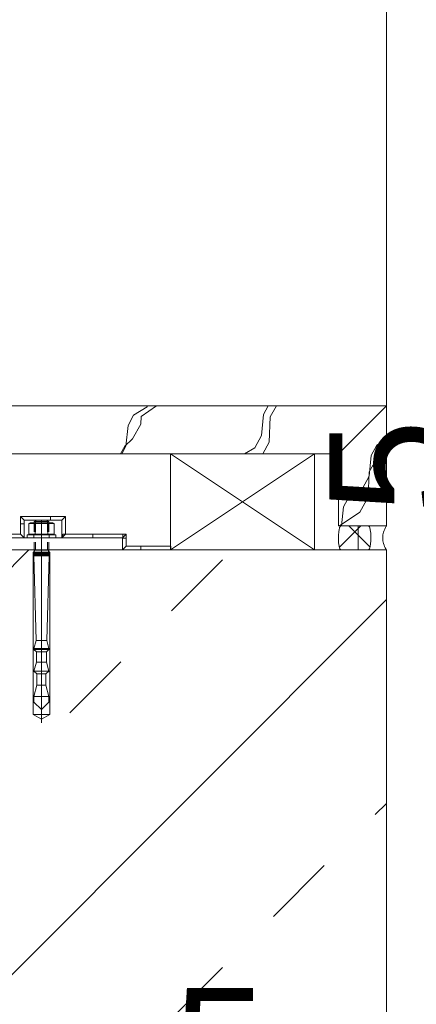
# Model space of a CAD drawing. Header units: metres. Extents: x 69 to 122.5, y -21.4 to -4.6.
# Tile 162 of 250: x 77.492 to 77.657, y -9.667 to -9.257. Entities that reach past the tile are written whole.
import ezdxf

# ---------------------------------------------------------------- set-up
doc = ezdxf.new("R2010")
doc.units = ezdxf.units.M
doc.header["$LTSCALE"] = 0.02
for name, color, linetype, lineweight in [('013_Beton und Stahlbetonarbeiten-allg.', 7, 'Continuous', 13), ('026_Fensterarbeiten-allg.', 7, 'Continuous', 5), ('030_Sonnenschutzarbeiten-außen', 7, 'Continuous', 5), ('032_Metallarbeiten-Bemassung 1_20', 7, 'Continuous', 9), ('032_Metallarbeiten-Fenster', 7, 'Continuous', 5), ('Keine', 7, 'Continuous', 9)]:
    doc.layers.add(name, color=color, linetype=linetype, lineweight=lineweight)
doc.styles.add('Arial', font='arial.ttf')

msp = doc.modelspace()

# ---------------------------------------------------------------- linework, layer by layer
at = {"layer": '013_Beton und Stahlbetonarbeiten-allg.', "color": 251, "linetype": 'Continuous', "lineweight": 5, "true_color": 0x555555}
for p, q in [((77.49599, -9.47814), (77.395, -9.57913)), ((77.645, -9.49884), (77.395, -9.74884))]:
    msp.add_line(p, q, dxfattribs=at)
at = {"layer": '013_Beton und Stahlbetonarbeiten-allg.', "color": 251, "linetype": 'Continuous', "lineweight": 9, "true_color": 0x555555}
for p, q in [((77.55547, -9.50352), (77.57668, -9.4823)), ((77.51305, -9.54594), (77.53426, -9.52473)), ((77.64032, -9.58837), (77.645, -9.58369)), ((77.5979, -9.63079), (77.61911, -9.60958)), ((77.55547, -9.67322), (77.57668, -9.65201))]:
    msp.add_line(p, q, dxfattribs=at)
at = {"layer": '013_Beton und Stahlbetonarbeiten-allg.', "color": 7, "linetype": 'Continuous', "lineweight": 18}
msp.add_lwpolyline([(77.645, -10.17814), (77.645, -9.47814), (77.395, -9.47814), (77.395, -10.17814)], close=True, dxfattribs=at)
at = {"layer": '026_Fensterarbeiten-allg.', "color": 7, "linetype": 'Continuous', "lineweight": 18}
for p, q in [((77.49825, -9.46632), (77.49875, -9.46597)), ((77.49825, -9.47054), (77.49825, -9.46632)), ((77.49825, -9.46632), (77.50425, -9.46632)), ((77.49875, -9.46597), (77.49905, -9.46597)), ((77.49879, -9.46632), (77.49879, -9.47054)), ((77.50125, -9.46564), (77.50125, -9.55014)), ((77.50345, -9.46597), (77.50375, -9.46597)), ((77.50371, -9.47054), (77.50371, -9.46632)), ((77.50375, -9.46597), (77.50425, -9.46632)), ((77.50425, -9.46632), (77.50425, -9.47054)), ((77.49598, -9.4672), (77.4965, -9.46689)), ((77.49598, -9.4672), (77.49598, -9.47159)), ((77.49598, -9.4672), (77.49861, -9.4672)), ((77.4965, -9.46689), (77.506, -9.46689)), ((77.49687, -9.46692), (77.49678, -9.46694)), ((77.49712, -9.4669), (77.49704, -9.4669)), ((77.49738, -9.46689), (77.49729, -9.46689)), ((77.49763, -9.46691), (77.49755, -9.4669)), ((77.49861, -9.4672), (77.49861, -9.47159)), ((77.49861, -9.4672), (77.50389, -9.4672)), ((77.50009, -9.46695), (77.49992, -9.46697)), ((77.50324, -9.46706), (77.50307, -9.46704)), ((77.50389, -9.4672), (77.50389, -9.47159)), ((77.50389, -9.4672), (77.50653, -9.4672)), ((77.50412, -9.46709), (77.50404, -9.46713)), ((77.50453, -9.46697), (77.50445, -9.46699)), ((77.50495, -9.4669), (77.50487, -9.46691)), ((77.50521, -9.46689), (77.50512, -9.46689)), ((77.506, -9.46689), (77.50653, -9.4672)), ((77.50653, -9.47159), (77.50653, -9.4672)), ((77.49525, -9.47189), (77.49525, -9.47314)), ((77.4965, -9.47189), (77.49525, -9.47189)), ((77.49525, -9.47314), (77.50725, -9.47314)), ((77.49598, -9.47159), (77.4965, -9.47189)), ((77.49598, -9.47159), (77.49605, -9.47163)), ((77.49861, -9.47159), (77.49598, -9.47159)), ((77.49621, -9.47169), (77.49629, -9.47172)), ((77.49645, -9.47177), (77.49653, -9.4718)), ((77.4965, -9.47189), (77.506, -9.47189)), ((77.49704, -9.47188), (77.49712, -9.47189)), ((77.49729, -9.47189), (77.49738, -9.47189)), ((77.49755, -9.47188), (77.49763, -9.47187)), ((77.4978, -9.47185), (77.49789, -9.47183)), ((77.498, -9.47189), (77.498, -9.47314)), ((77.49805, -9.4718), (77.49814, -9.47177)), ((77.4983, -9.47172), (77.49838, -9.47169)), ((77.49854, -9.47163), (77.49861, -9.47159)), ((77.50389, -9.47159), (77.49861, -9.47159)), ((77.49992, -9.47182), (77.50009, -9.47184)), ((77.50307, -9.47175), (77.50324, -9.47172)), ((77.50653, -9.47159), (77.50389, -9.47159)), ((77.50404, -9.47166), (77.50412, -9.47169)), ((77.5045, -9.47314), (77.5045, -9.47189)), ((77.50461, -9.47183), (77.5047, -9.47185)), ((77.50487, -9.47187), (77.50495, -9.47188)), ((77.50512, -9.47189), (77.50521, -9.47189)), ((77.50572, -9.47185), (77.5058, -9.47183)), ((77.50597, -9.4718), (77.50605, -9.47177)), ((77.506, -9.47189), (77.50653, -9.47159)), ((77.50725, -9.47189), (77.506, -9.47189)), ((77.50725, -9.47314), (77.50725, -9.47189)), ((77.49825, -9.47827), (77.498, -9.47914)), ((77.49825, -9.47827), (77.49825, -9.47493)), ((77.49826, -9.47829), (77.49825, -9.47827)), ((77.49825, -9.47827), (77.50425, -9.47827)), ((77.49879, -9.47493), (77.49879, -9.47827)), ((77.50371, -9.47827), (77.50371, -9.47493)), ((77.50425, -9.47493), (77.50425, -9.47827)), ((77.5045, -9.47914), (77.50425, -9.47827)), ((77.50125, -9.47914), (77.49775, -9.47914)), ((77.49775, -9.47914), (77.49775, -9.54664)), ((77.498, -9.47914), (77.49802, -9.47912)), ((77.5045, -9.47914), (77.498, -9.47914)), ((77.498, -9.48064), (77.498, -9.47914)), ((77.498, -9.47914), (77.50125, -9.47914)), ((77.499, -9.51588), (77.498, -9.48064)), ((77.498, -9.48064), (77.5045, -9.48064)), ((77.49854, -9.48039), (77.49854, -9.47939)), ((77.49892, -9.48039), (77.49892, -9.47939)), ((77.49929, -9.48039), (77.49929, -9.47939)), ((77.49967, -9.48039), (77.49967, -9.47939)), ((77.50004, -9.48039), (77.50004, -9.47939)), ((77.50042, -9.48039), (77.50042, -9.47939)), ((77.50079, -9.48039), (77.50079, -9.47939)), ((77.50117, -9.48039), (77.50117, -9.47939)), ((77.50125, -9.47914), (77.5045, -9.47914)), ((77.50475, -9.47914), (77.50125, -9.47914)), ((77.50154, -9.48039), (77.50154, -9.47939)), ((77.50192, -9.48039), (77.50192, -9.47939)), ((77.50229, -9.48039), (77.50229, -9.47939)), ((77.50267, -9.48039), (77.50267, -9.47939)), ((77.50304, -9.48039), (77.50304, -9.47939)), ((77.50342, -9.48039), (77.50342, -9.47939)), ((77.5045, -9.48064), (77.5035, -9.51588)), ((77.50379, -9.48039), (77.50379, -9.47939)), ((77.50417, -9.48039), (77.50417, -9.47939)), ((77.5045, -9.47914), (77.5045, -9.48064)), ((77.50475, -9.54664), (77.50475, -9.47914)), ((77.49813, -9.51914), (77.499, -9.51588)), ((77.49813, -9.51964), (77.49813, -9.51914)), ((77.49813, -9.51914), (77.50438, -9.51914)), ((77.50438, -9.51964), (77.49813, -9.51964)), ((77.49913, -9.52054), (77.49813, -9.51964)), ((77.499, -9.51588), (77.5035, -9.51588)), ((77.50438, -9.51964), (77.50338, -9.52054)), ((77.5035, -9.51588), (77.50438, -9.51914)), ((77.50438, -9.51914), (77.50438, -9.51964)), ((77.49913, -9.52491), (77.49913, -9.52054)), ((77.49913, -9.52054), (77.50338, -9.52054)), ((77.50338, -9.52054), (77.50338, -9.52491)), ((77.49813, -9.52864), (77.49913, -9.52491)), ((77.49913, -9.52491), (77.50338, -9.52491)), ((77.50338, -9.52491), (77.50438, -9.52864)), ((77.50438, -9.52864), (77.49813, -9.52864)), ((77.49938, -9.52977), (77.49813, -9.52864)), ((77.49938, -9.53448), (77.49938, -9.52977)), ((77.49938, -9.52977), (77.50313, -9.52977)), ((77.50438, -9.52864), (77.50313, -9.52977)), ((77.50313, -9.52977), (77.50313, -9.53448)), ((77.49813, -9.53914), (77.49938, -9.53448)), ((77.49938, -9.53448), (77.50313, -9.53448)), ((77.50313, -9.53448), (77.50438, -9.53914)), ((77.50438, -9.53914), (77.49813, -9.53914)), ((77.49813, -9.54152), (77.49813, -9.53914)), ((77.50438, -9.53914), (77.50438, -9.54152)), ((77.50125, -9.54464), (77.49813, -9.54152)), ((77.50438, -9.54152), (77.50125, -9.54464)), ((77.49775, -9.54664), (77.50125, -9.54866)), ((77.50475, -9.54664), (77.49775, -9.54664)), ((77.50125, -9.54866), (77.50475, -9.54664))]:
    msp.add_line(p, q, dxfattribs=at)
for points in [[(77.49613, -9.46713), (77.49605, -9.46716), (77.49598, -9.4672)], [(77.49629, -9.46707), (77.49621, -9.46709), (77.49613, -9.46713)], [(77.49645, -9.46701), (77.49637, -9.46704), (77.49629, -9.46707)], [(77.49662, -9.46697), (77.49653, -9.46699), (77.49645, -9.46701)], [(77.49678, -9.46694), (77.4967, -9.46695), (77.49662, -9.46697)], [(77.49704, -9.4669), (77.49695, -9.46691), (77.49687, -9.46692)], [(77.49729, -9.46689), (77.49721, -9.46689), (77.49712, -9.4669)], [(77.49755, -9.4669), (77.49746, -9.4669), (77.49738, -9.46689)], [(77.4978, -9.46694), (77.49772, -9.46692), (77.49763, -9.46691)], [(77.49797, -9.46697), (77.49789, -9.46695), (77.4978, -9.46694)], [(77.49814, -9.46701), (77.49805, -9.46699), (77.49797, -9.46697)], [(77.4983, -9.46707), (77.49822, -9.46704), (77.49814, -9.46701)], [(77.49846, -9.46713), (77.49838, -9.46709), (77.4983, -9.46707)], [(77.49861, -9.4672), (77.49854, -9.46716), (77.49846, -9.46713)], [(77.49894, -9.46713), (77.49877, -9.46716), (77.49861, -9.4672)], [(77.49926, -9.46706), (77.4991, -9.46709), (77.49894, -9.46713)], [(77.49959, -9.46701), (77.49943, -9.46704), (77.49926, -9.46706)], [(77.49992, -9.46697), (77.49976, -9.46699), (77.49959, -9.46701)], [(77.50042, -9.46692), (77.50025, -9.46694), (77.50009, -9.46695)], [(77.50075, -9.4669), (77.50059, -9.46691), (77.50042, -9.46692)], [(77.50108, -9.46689), (77.50092, -9.4669), (77.50075, -9.4669)], [(77.50142, -9.46689), (77.50125, -9.46689), (77.50108, -9.46689)], [(77.50175, -9.4669), (77.50158, -9.4669), (77.50142, -9.46689)], [(77.50208, -9.46692), (77.50192, -9.46691), (77.50175, -9.4669)], [(77.50241, -9.46695), (77.50225, -9.46694), (77.50208, -9.46692)], [(77.50274, -9.46699), (77.50258, -9.46697), (77.50241, -9.46695)], [(77.50307, -9.46704), (77.50291, -9.46701), (77.50274, -9.46699)], [(77.50356, -9.46713), (77.5034, -9.46709), (77.50324, -9.46706)], [(77.50389, -9.4672), (77.50373, -9.46716), (77.50356, -9.46713)], [(77.50404, -9.46713), (77.50396, -9.46716), (77.50389, -9.4672)], [(77.50428, -9.46704), (77.5042, -9.46707), (77.50412, -9.46709)], [(77.50445, -9.46699), (77.50436, -9.46701), (77.50428, -9.46704)], [(77.5047, -9.46694), (77.50461, -9.46695), (77.50453, -9.46697)], [(77.50487, -9.46691), (77.50478, -9.46692), (77.5047, -9.46694)], [(77.50512, -9.46689), (77.50504, -9.4669), (77.50495, -9.4669)], [(77.50538, -9.4669), (77.50529, -9.46689), (77.50521, -9.46689)], [(77.50555, -9.46691), (77.50546, -9.4669), (77.50538, -9.4669)], [(77.50572, -9.46694), (77.50563, -9.46692), (77.50555, -9.46691)], [(77.50588, -9.46697), (77.5058, -9.46695), (77.50572, -9.46694)], [(77.50605, -9.46701), (77.50597, -9.46699), (77.50588, -9.46697)], [(77.50621, -9.46707), (77.50613, -9.46704), (77.50605, -9.46701)], [(77.50637, -9.46713), (77.50629, -9.46709), (77.50621, -9.46707)], [(77.50653, -9.4672), (77.50645, -9.46716), (77.50637, -9.46713)], [(77.49605, -9.47163), (77.49613, -9.47166), (77.49621, -9.47169)], [(77.49629, -9.47172), (77.49637, -9.47175), (77.49645, -9.47177)], [(77.49653, -9.4718), (77.49662, -9.47182), (77.4967, -9.47183)], [(77.4967, -9.47183), (77.49678, -9.47185), (77.49687, -9.47186)], [(77.49687, -9.47186), (77.49695, -9.47187), (77.49704, -9.47188)], [(77.49712, -9.47189), (77.49721, -9.47189), (77.49729, -9.47189)], [(77.49738, -9.47189), (77.49746, -9.47189), (77.49755, -9.47188)], [(77.49763, -9.47187), (77.49772, -9.47186), (77.4978, -9.47185)], [(77.49789, -9.47183), (77.49797, -9.47182), (77.49805, -9.4718)], [(77.49814, -9.47177), (77.49822, -9.47175), (77.4983, -9.47172)], [(77.49838, -9.47169), (77.49846, -9.47166), (77.49854, -9.47163)], [(77.49861, -9.47159), (77.49877, -9.47163), (77.49894, -9.47166)], [(77.49894, -9.47166), (77.4991, -9.47169), (77.49926, -9.47172)], [(77.49926, -9.47172), (77.49943, -9.47175), (77.49959, -9.47177)], [(77.49959, -9.47177), (77.49976, -9.4718), (77.49992, -9.47182)], [(77.50009, -9.47184), (77.50025, -9.47185), (77.50042, -9.47186)], [(77.50042, -9.47186), (77.50059, -9.47187), (77.50075, -9.47188)], [(77.50075, -9.47188), (77.50092, -9.47189), (77.50108, -9.47189)], [(77.50108, -9.47189), (77.50125, -9.47189), (77.50142, -9.47189)], [(77.50142, -9.47189), (77.50158, -9.47189), (77.50175, -9.47188)], [(77.50175, -9.47188), (77.50192, -9.47187), (77.50208, -9.47186)], [(77.50208, -9.47186), (77.50225, -9.47185), (77.50241, -9.47184)], [(77.50241, -9.47184), (77.50258, -9.47182), (77.50274, -9.4718)], [(77.50274, -9.4718), (77.50291, -9.47177), (77.50307, -9.47175)], [(77.50324, -9.47172), (77.5034, -9.47169), (77.50356, -9.47166)], [(77.50356, -9.47166), (77.50373, -9.47163), (77.50389, -9.47159)], [(77.50389, -9.47159), (77.50396, -9.47163), (77.50404, -9.47166)], [(77.50412, -9.47169), (77.5042, -9.47172), (77.50428, -9.47175)], [(77.50428, -9.47175), (77.50436, -9.47177), (77.50445, -9.4718)], [(77.50445, -9.4718), (77.50453, -9.47182), (77.50461, -9.47183)], [(77.5047, -9.47185), (77.50478, -9.47186), (77.50487, -9.47187)], [(77.50495, -9.47188), (77.50504, -9.47189), (77.50512, -9.47189)], [(77.50521, -9.47189), (77.50529, -9.47189), (77.50538, -9.47189)], [(77.50538, -9.47189), (77.50546, -9.47188), (77.50555, -9.47187)], [(77.50555, -9.47187), (77.50563, -9.47186), (77.50572, -9.47185)], [(77.5058, -9.47183), (77.50588, -9.47182), (77.50597, -9.4718)], [(77.50605, -9.47177), (77.50613, -9.47175), (77.50621, -9.47172)], [(77.50621, -9.47172), (77.50629, -9.47169), (77.50637, -9.47166)], [(77.50637, -9.47166), (77.50645, -9.47163), (77.50653, -9.47159)], [(77.49814, -9.47897), (77.49816, -9.47894), (77.49817, -9.47892)], [(77.49817, -9.47892), (77.49819, -9.47889), (77.4982, -9.47886)], [(77.4982, -9.47886), (77.49822, -9.47883), (77.49823, -9.47881)], [(77.49823, -9.47881), (77.49824, -9.47878), (77.49825, -9.47875)], [(77.49825, -9.47875), (77.49826, -9.47872), (77.49826, -9.47869)], [(77.49827, -9.47835), (77.49827, -9.47832), (77.49826, -9.47829)], [(77.49826, -9.47869), (77.49827, -9.47867), (77.49828, -9.47864)], [(77.49828, -9.47841), (77.49828, -9.47838), (77.49827, -9.47835)], [(77.49829, -9.47847), (77.49828, -9.47844), (77.49828, -9.47841)], [(77.49828, -9.47858), (77.49829, -9.47855), (77.49829, -9.47852)], [(77.49828, -9.47864), (77.49828, -9.47861), (77.49828, -9.47858)], [(77.49829, -9.47852), (77.49829, -9.47849), (77.49829, -9.47847)], [(77.50421, -9.47844), (77.5042, -9.47847), (77.5042, -9.47849)], [(77.5042, -9.47849), (77.5042, -9.47852), (77.5042, -9.47855)], [(77.5042, -9.47855), (77.5042, -9.47858), (77.50421, -9.47861)], [(77.50422, -9.47838), (77.50421, -9.47841), (77.50421, -9.47844)], [(77.50421, -9.47861), (77.50421, -9.47864), (77.50422, -9.47867)], [(77.50423, -9.47832), (77.50422, -9.47835), (77.50422, -9.47838)], [(77.50422, -9.47867), (77.50422, -9.4787), (77.50423, -9.47873)], [(77.50425, -9.47827), (77.50424, -9.47829), (77.50423, -9.47832)], [(77.50423, -9.47873), (77.50424, -9.47875), (77.50425, -9.47878)], [(77.50425, -9.47878), (77.50426, -9.47881), (77.50427, -9.47884)], [(77.50427, -9.47884), (77.50428, -9.47886), (77.5043, -9.47889)], [(77.5043, -9.47889), (77.50431, -9.47892), (77.50433, -9.47895)], [(77.49802, -9.47912), (77.49805, -9.4791), (77.49807, -9.47907)], [(77.49807, -9.47907), (77.49809, -9.47905), (77.49811, -9.47902)], [(77.49811, -9.47902), (77.49813, -9.479), (77.49814, -9.47897)], [(77.50433, -9.47895), (77.50435, -9.47897), (77.50437, -9.479)], [(77.50437, -9.479), (77.50439, -9.47902), (77.50441, -9.47905)], [(77.50441, -9.47905), (77.50443, -9.47907), (77.50445, -9.4791)], [(77.50445, -9.4791), (77.50448, -9.47912), (77.5045, -9.47914)]]:
    msp.add_lwpolyline(points, dxfattribs=at)
at = {"layer": '030_Sonnenschutzarbeiten-außen', "color": 7, "linetype": 'Continuous', "lineweight": 9}
msp.add_lwpolyline([(77.55509, -9.47814), (77.535, -9.47814), (77.535, -9.47314), (77.50974, -9.47314), (77.50974, -9.46573), (77.494, -9.46573), (77.494, -9.47314), (77.425, -9.47314), (77.425, -9.43486)], dxfattribs=at)
at = {"layer": '032_Metallarbeiten-Fenster', "color": 250, "linetype": 'Continuous', "lineweight": 9, "true_color": 0x444444}
for p, q in [((77.54525, -9.41862), (77.5396, -9.42198)), ((77.54279, -9.42257), (77.54925, -9.41814)), ((77.5455, -9.41814), (77.54525, -9.41862)), ((77.59577, -9.41814), (77.59379, -9.42182)), ((77.59659, -9.42279), (77.59917, -9.41814)), ((77.53966, -9.42197), (77.53734, -9.42628)), ((77.54265, -9.42572), (77.54279, -9.42257)), ((77.59379, -9.42182), (77.59289, -9.43052)), ((77.59613, -9.43333), (77.59659, -9.42279)), ((77.53734, -9.42629), (77.53644, -9.43498)), ((77.53921, -9.43191), (77.54265, -9.42573)), ((77.53592, -9.43493), (77.53921, -9.4319)), ((77.59289, -9.43051), (77.59015, -9.4356)), ((77.59345, -9.43814), (77.59613, -9.43333)), ((77.645, -9.43209), (77.64095, -9.43449)), ((77.53413, -9.43814), (77.53592, -9.43493)), ((77.53644, -9.43498), (77.53473, -9.43814)), ((77.59015, -9.4356), (77.58587, -9.43814)), ((77.64102, -9.43448), (77.63869, -9.4388)), ((77.64123, -9.4395), (77.64452, -9.43648)), ((77.64452, -9.43648), (77.645, -9.43563)), ((77.63779, -9.44569), (77.64123, -9.43951)), ((77.63869, -9.4388), (77.6378, -9.44749)), ((77.63734, -9.45622), (77.6378, -9.44569)), ((77.63779, -9.44749), (77.63506, -9.45257)), ((77.63506, -9.45257), (77.62941, -9.45594)), ((77.62947, -9.45592), (77.62715, -9.46024)), ((77.6339, -9.4624), (77.63734, -9.45622)), ((77.62551, -9.46814), (77.6339, -9.4624)), ((77.62715, -9.46024), (77.62633, -9.46814))]:
    msp.add_line(p, q, dxfattribs=at)
at = {"layer": '032_Metallarbeiten-Fenster', "color": 7, "linetype": 'Continuous', "lineweight": 18}
for p, q in [((77.555, -9.47814), (77.615, -9.43814)), ((77.615, -9.47814), (77.555, -9.43814))]:
    msp.add_line(p, q, dxfattribs=at)
at = {"layer": '032_Metallarbeiten-Fenster', "color": 9, "linetype": 'Continuous', "lineweight": 5, "true_color": 0xb9b9b9}
for p, q in [((77.63427, -9.46814), (77.62539, -9.47703)), ((77.62927, -9.46814), (77.63816, -9.47703))]:
    msp.add_line(p, q, dxfattribs=at)
at = {"layer": '032_Metallarbeiten-Fenster', "color": 7, "linetype": 'Continuous', "lineweight": 18}
for points in [[(77.43, -9.43814), (77.625, -9.43814), (77.645, -9.41814), (77.43, -9.41814)], [(77.645, -9.41814), (77.625, -9.43814), (77.625, -9.46814), (77.645, -9.46814)], [(77.615, -9.43814), (77.615, -9.47814), (77.555, -9.47814), (77.555, -9.43814)], [(77.335, -9.47314), (77.535, -9.47314), (77.535, -9.47814), (77.335, -9.47814)]]:
    msp.add_lwpolyline(points, close=True, dxfattribs=at)
at = {"layer": '032_Metallarbeiten-Fenster', "lineweight": 18}
msp.add_lwpolyline([(77.62604, -9.46814), (77.62593, -9.46817), (77.62582, -9.46826), (77.62571, -9.4684), (77.6256, -9.4686), (77.6255, -9.46886), (77.62541, -9.46917), (77.62532, -9.46952), (77.62525, -9.46991), (77.62518, -9.47034), (77.62512, -9.47081), (77.62504, -9.47182), (77.625, -9.47288), (77.62501, -9.47397), (77.62507, -9.475), (77.62518, -9.47597), (77.62525, -9.4764), (77.62533, -9.47679), (77.62541, -9.47713), (77.62551, -9.47744), (77.62561, -9.47769), (77.62571, -9.47789), (77.62582, -9.47803), (77.62593, -9.47812), (77.62605, -9.47814), (77.62616, -9.47814), (77.62639, -9.47814), (77.6301, -9.47814), (77.6375, -9.47814), (77.63761, -9.47811), (77.63772, -9.47803), (77.63783, -9.47788), (77.63794, -9.47768), (77.63804, -9.47742), (77.63813, -9.47712), (77.63822, -9.47677), (77.63829, -9.47638), (77.63836, -9.47595), (77.63842, -9.47547), (77.6385, -9.47447), (77.63854, -9.47341), (77.63853, -9.47232), (77.63847, -9.47128), (77.63836, -9.47032), (77.63829, -9.46989), (77.63821, -9.4695), (77.63813, -9.46915), (77.63803, -9.46885), (77.63793, -9.46859), (77.63783, -9.46839), (77.63772, -9.46825), (77.63761, -9.46817), (77.63749, -9.46814), (77.63738, -9.46814), (77.63715, -9.46814), (77.63345, -9.46814)], close=True, dxfattribs=at)
at = {"layer": '032_Metallarbeiten-Fenster', "color": 7, "linetype": 'Continuous', "lineweight": 9}
msp.add_lwpolyline([(77.63328, -9.47814), (77.64457, -9.47814), (77.64492, -9.47814), (77.645, -9.47814), (77.64495, -9.47806), (77.64486, -9.47791), (77.64453, -9.47731), (77.64425, -9.47671), (77.64401, -9.4761), (77.64382, -9.4755), (77.64367, -9.4749), (77.64356, -9.4743), (77.6435, -9.47369), (77.64348, -9.47309), (77.6435, -9.47249), (77.64357, -9.47189), (77.64369, -9.47128), (77.64385, -9.47068), (77.64405, -9.47008), (77.6443, -9.46948), (77.64459, -9.46887), (77.64492, -9.46827), (77.64497, -9.4682), (77.64499, -9.46816), (77.64499, -9.46814), (77.64497, -9.46814), (77.6448, -9.46814), (77.64444, -9.46814), (77.64303, -9.46814), (77.64021, -9.46814), (77.63457, -9.46814), (77.63386, -9.46814), (77.63351, -9.46814), (77.63333, -9.46814), (77.63329, -9.46814), (77.63328, -9.46818), (77.63328, -9.46827), (77.63328, -9.46968), (77.63328, -9.4725)], close=True, dxfattribs=at)
at = {"layer": 'Defpoints', "color": 0, "lineweight": 0}
msp.add_line((77.645, -9.41814), (77.645, -9.41814), dxfattribs=at)
at = {"layer": 'Keine', "color": 8, "linetype": 'Continuous', "lineweight": 13, "true_color": 0x808080}
msp.add_lwpolyline([(77.43, -7.03863), (77.645, -7.03863), (77.645, -9.41814), (77.43, -9.41814)], close=True, dxfattribs=at)
at = {"layer": 'Keine', "color": 7, "linetype": 'Continuous', "lineweight": 9}
msp.add_lwpolyline([(77.55509, -9.47664), (77.5365, -9.47664), (77.5365, -9.47164), (77.51124, -9.47164), (77.51124, -9.46423), (77.4925, -9.46423), (77.4925, -9.47164), (77.4265, -9.47164), (77.4265, -9.43486)], dxfattribs=at)
for points in [[(77.494, -9.46721), (77.494, -9.46573), (77.4925, -9.46423), (77.4925, -9.46721)], [(77.49251, -9.46424), (77.494, -9.46573), (77.50501, -9.46573), (77.50501, -9.46423), (77.49251, -9.46423)], [(77.50501, -9.46573), (77.50974, -9.46573), (77.51124, -9.46423), (77.50501, -9.46423)], [(77.51124, -9.46423), (77.50974, -9.46573), (77.50974, -9.47314), (77.51124, -9.47164)], [(77.4925, -9.47164), (77.494, -9.47314), (77.494, -9.46721), (77.4925, -9.46721)], [(77.48743, -9.47314), (77.494, -9.47314), (77.4925, -9.47164), (77.48743, -9.47164)], [(77.51009, -9.47279), (77.50974, -9.47314), (77.51009, -9.47314)], [(77.52259, -9.47314), (77.51009, -9.47314), (77.51009, -9.47164), (77.52259, -9.47164)], [(77.52259, -9.47314), (77.535, -9.47314), (77.53509, -9.47305), (77.53509, -9.47164), (77.52259, -9.47164)], [(77.5365, -9.47164), (77.535, -9.47314), (77.535, -9.47324), (77.5365, -9.47324)], [(77.535, -9.47324), (77.535, -9.47814), (77.5365, -9.47664), (77.5365, -9.47324)], [(77.5365, -9.47664), (77.535, -9.47814), (77.54259, -9.47814), (77.54259, -9.47664)], [(77.55509, -9.47814), (77.54259, -9.47814), (77.54259, -9.47664), (77.55509, -9.47664)]]:
    msp.add_lwpolyline(points, close=True, dxfattribs=at)

# ---------------------------------------------------------------- texts
at = {"layer": '032_Metallarbeiten-Bemassung 1_20', "color": 0, "lineweight": 13, "insert": (77.67233, -9.46296), "char_height": 0.05044, "attachment_point": 7, "rotation": 90, "style": 'Arial'}
msp.add_mtext('5', dxfattribs=at)
at = {"layer": '032_Metallarbeiten-Bemassung 1_20', "color": 0, "lineweight": 13, "insert": (77.55601, -9.7117), "char_height": 0.05044, "attachment_point": 7, "style": 'Arial'}
msp.add_mtext('5', dxfattribs=at)

doc.saveas('drawing.dxf')
